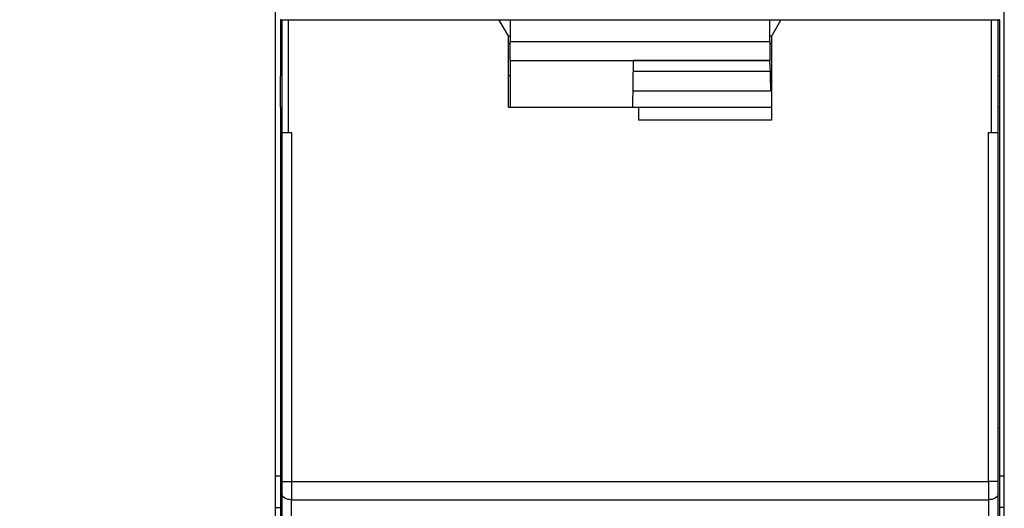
# Model space of a CAD drawing. Header units: millimetres. Extents: x 3 to 274, y 6 to 213.
# Tile 6 of 32: x 51 to 72, y 76 to 86. Entities that reach past the tile are written whole.
import ezdxf

# ---------------------------------------------------------------- set-up
doc = ezdxf.new("R2010")
doc.units = ezdxf.units.MM
doc.layers.add('DIMENSIONS', color=140, linetype='Continuous', lineweight=25)
doc.styles.add('SLDTEXTSTYLE0', font='TXT', dxfattribs={"width": 0.7})
doc.dimstyles.new('SLDDIMSTYLE1', dxfattribs={"dimtxt": 2.158008, "dimasz": 3.302, "dimexe": 0, "dimexo": 0.0625, "dimgap": 0.539502, "dimtad": 0, "dimtih": 1, "dimtoh": 1, "dimlfac": 1.5, "dimrnd": 1e-09, "dimzin": 12, "dimdsep": 46, "dimtxsty": 'SLDTEXTSTYLE0', "dimsah": 1, "dimcen": 0.09, "dimadec": 0, "dimazin": 3, "dimtfac": 1, "dimtofl": 0, "dimtmove": 0, "dimatfit": 3, "dimfxl": 1, "dimfrac": 2, "dimtolj": 1, "dimtzin": 12, "dimarcsym": 0})

# ---------------------------------------------------------------- blocks, each defined once
blk = doc.blocks.new('_D_1')
at = {"layer": 'DIMENSIONS', "transparency": 16777216}
for p, q in [((55.576, 131.488), (43.338, 131.488)), ((46.513, 131.488), (46.513, 105.824)), ((43.307, 101.911), (42.582, 101.911)), ((42.582, 101.911), (42.582, 98.481)), ((49.719, 101.911), (50.444, 101.911)), ((50.444, 101.911), (50.444, 98.481)), ((42.582, 98.481), (43.307, 98.481)), ((50.444, 98.481), (49.719, 98.481)), ((46.513, 70.788), (46.513, 97.998)), ((55.576, 70.788), (43.338, 70.788))]:
    blk.add_line(p, q, dxfattribs=at)
for points in [[(46.513, 131.488), (46.005, 128.186), (47.021, 128.186)], [(46.513, 70.788), (47.021, 74.09), (46.005, 74.09)]]:
    blk.add_solid(points, dxfattribs=at)
at = {"layer": 'DIMENSIONS', "transparency": 16777216, "char_height": 2.1167, "attachment_point": 1, "style": 'SLDTEXTSTYLE0'}
for s, insert in [('91.1', (43.307, 105.123)), ('3.58', (43.307, 101.21))]:
    blk.add_mtext(s, dxfattribs=dict(at, insert=insert))
blk = doc.blocks.new('_D_2')
at = {"layer": 'DIMENSIONS', "transparency": 16777216}
for p, q in [((55.576, 138.222), (31.338, 138.222)), ((34.513, 138.222), (34.513, 105.824)), ((31.307, 101.911), (30.582, 101.911)), ((30.582, 101.911), (30.582, 98.481)), ((37.719, 101.911), (38.444, 101.911)), ((38.444, 101.911), (38.444, 98.481)), ((30.582, 98.481), (31.307, 98.481)), ((38.444, 98.481), (37.719, 98.481)), ((34.513, 64.054), (34.513, 97.998)), ((55.576, 64.054), (31.338, 64.054))]:
    blk.add_line(p, q, dxfattribs=at)
for points in [[(34.513, 138.222), (34.005, 134.92), (35.021, 134.92)], [(34.513, 64.054), (35.021, 67.356), (34.005, 67.356)]]:
    blk.add_solid(points, dxfattribs=at)
at = {"layer": 'DIMENSIONS', "transparency": 16777216, "char_height": 2.1167, "attachment_point": 1, "style": 'SLDTEXTSTYLE0'}
for s, insert in [('111.3', (30.409, 105.123)), ('4.38', (31.307, 101.21))]:
    blk.add_mtext(s, dxfattribs=dict(at, insert=insert))

msp = doc.modelspace()

# ---------------------------------------------------------------- linework, layer by layer
for p, q in [((71.8463, 76.3379), (71.8463, 88.8971)), ((56.513, 76.3379), (56.513, 87.5045)), ((56.613, 85.9379), (56.613, 85.9209)), ((56.613, 85.9209), (56.613, 84.7517)), ((56.6463, 85.9209), (56.613, 85.9209)), ((56.6463, 85.9209), (56.6463, 83.5542)), ((56.7797, 85.9209), (56.6463, 85.9209)), ((56.7797, 85.9209), (56.7797, 83.5542)), ((61.213, 85.9209), (56.7797, 85.9209)), ((61.213, 85.9209), (61.413, 85.5745)), ((61.4463, 85.9209), (61.213, 85.9209)), ((61.4463, 85.9209), (61.4463, 85.4701)), ((66.913, 85.9209), (61.4463, 85.9209)), ((66.913, 85.4701), (66.913, 85.9209)), ((67.1463, 85.9209), (66.913, 85.9209)), ((66.9463, 85.5745), (67.1463, 85.9209)), ((71.5797, 85.9209), (67.1463, 85.9209)), ((71.5797, 83.5542), (71.5797, 85.9209)), ((71.713, 85.9209), (71.5797, 85.9209)), ((71.713, 85.9209), (71.713, 83.5542)), ((71.7463, 85.9209), (71.713, 85.9209)), ((71.7463, 85.9209), (71.7463, 85.9379)), ((71.7463, 85.9209), (71.7463, 84.7517)), ((61.4463, 85.5774), (61.4113, 85.5774)), ((61.413, 84.0876), (61.413, 85.5745)), ((66.948, 85.5774), (66.913, 85.5774)), ((66.9463, 85.5745), (66.9463, 83.8196)), ((61.413, 85.4291), (61.4463, 85.4291)), ((61.4463, 85.4701), (66.913, 85.4701)), ((61.4463, 85.0702), (61.4463, 85.4701)), ((66.913, 85.4701), (66.913, 85.0702)), ((66.913, 85.4291), (66.9463, 85.4291)), ((61.4463, 85.0702), (66.913, 85.0702)), ((61.4463, 85.0702), (61.4463, 84.0876)), ((64.0276, 84.0876), (64.0447, 85.0701)), ((66.913, 85.0701), (64.0447, 85.0701)), ((66.913, 85.0042), (66.913, 85.0701)), ((66.9131, 85.0042), (66.9175, 84.7517)), ((56.6463, 84.7517), (56.613, 84.7517)), ((56.613, 84.0876), (56.613, 84.7517)), ((61.4463, 84.7517), (61.413, 84.7517)), ((64.0408, 84.8484), (66.9159, 84.8484)), ((66.9463, 84.7517), (66.9175, 84.7517)), ((66.9175, 84.7517), (66.9231, 84.434)), ((71.7463, 84.7517), (71.713, 84.7517)), ((71.7463, 84.7517), (71.7463, 84.0876)), ((64.0336, 84.434), (66.9231, 84.434)), ((56.613, 84.0876), (56.6463, 84.0876)), ((56.613, 84.0876), (56.613, 77.3542)), ((61.413, 84.0876), (64.1463, 84.0876)), ((64.1463, 84.0876), (64.1463, 83.8196)), ((64.1463, 84.0876), (66.9463, 84.0876)), ((71.713, 84.0876), (71.7463, 84.0876)), ((71.7463, 84.0876), (71.7463, 77.3542)), ((66.9463, 83.8196), (64.1463, 83.8196)), ((56.6463, 83.5542), (56.6463, 76.2177)), ((56.6463, 83.5542), (56.7797, 83.5542)), ((56.7797, 83.5542), (56.8463, 83.5542)), ((56.8463, 83.5542), (56.8463, 76.2177)), ((71.513, 83.5542), (71.5797, 83.5542)), ((71.513, 76.2177), (71.513, 83.5542)), ((71.5797, 83.5542), (71.713, 83.5542)), ((71.713, 83.5542), (71.713, 76.2177)), ((56.613, 77.3542), (56.6463, 77.3542)), ((56.613, 77.3542), (56.613, 71.3542)), ((71.713, 77.3542), (71.7463, 77.3542)), ((71.7463, 77.3542), (71.7463, 71.3542)), ((56.513, 76.3379), (56.613, 76.3379)), ((56.513, 75.6712), (56.513, 76.3379)), ((71.7463, 76.3379), (71.8463, 76.3379)), ((71.8463, 75.6712), (71.8463, 76.3379)), ((56.6463, 76.2177), (56.8463, 76.2177)), ((56.8463, 76.2177), (56.8463, 75.8354)), ((56.8463, 76.2177), (71.513, 76.2177)), ((71.513, 76.2177), (71.513, 75.8354)), ((71.713, 76.2177), (71.513, 76.2177)), ((56.6463, 75.9501), (56.6463, 71.4708)), ((56.8463, 75.8354), (71.513, 75.8354)), ((56.8463, 71.3561), (56.8463, 75.8354)), ((71.513, 75.8354), (71.513, 71.3561)), ((71.713, 75.9501), (71.713, 71.4708)), ((56.513, 75.6712), (56.613, 75.6712)), ((56.513, 75.4045), (56.513, 75.6712)), ((71.8463, 75.6712), (71.7463, 75.6712)), ((71.8463, 75.4045), (71.8463, 75.6712))]:
    msp.add_line(p, q)
at = {"flags": 128}
for points in [[(56.8463, 75.8354), (56.8073, 75.8376), (56.7698, 75.8441), (56.7352, 75.8547), (56.7049, 75.869), (56.68, 75.8863), (56.6616, 75.9062), (56.6502, 75.9277), (56.6463, 75.9501)], [(71.713, 75.9501), (71.7092, 75.9277), (71.6978, 75.9062), (71.6793, 75.8863), (71.6544, 75.869), (71.6241, 75.8547), (71.5895, 75.8441), (71.552, 75.8376), (71.513, 75.8354)]]:
    msp.add_lwpolyline(points, dxfattribs=at)
msp.add_open_spline([(56.6463, 76.2177), (56.6463, 76.122), (56.6463, 76.0285), (56.6463, 75.9501)], degree=3)
msp.add_open_spline([(71.713, 76.2177), (71.713, 76.1984), (71.713, 76.1603), (71.713, 76.1041), (71.713, 76.0502), (71.713, 75.9983), (71.713, 75.9663), (71.713, 75.9501)], degree=3, knots=[0, 0, 0, 0, 0.2030766, 0.4015455, 0.5984545, 0.7969234, 1, 1, 1, 1])

# ---------------------------------------------------------------- dimensions: what is measured, and where the dimension line sits
at = {"layer": 'DIMENSIONS'}
for base, p1, p2, picture, middle in [((34.513, 64.0542), (56.8463, 138.2215), (56.8463, 64.0542), '_D_2', (34.513, 101.911)), ((46.513, 70.7876), (56.8463, 131.4882), (56.8463, 70.7876), '_D_1', (46.513, 101.911))]:
    dim = msp.add_linear_dim(base=base, p1=p1, p2=p2, angle=90, dimstyle='SLDDIMSTYLE1', dxfattribs=at)
    dim.commit()
    dim.dimension.update_dxf_attribs({"geometry": picture, "text_midpoint": middle, "dimtype": 160})

doc.saveas('drawing.dxf')
